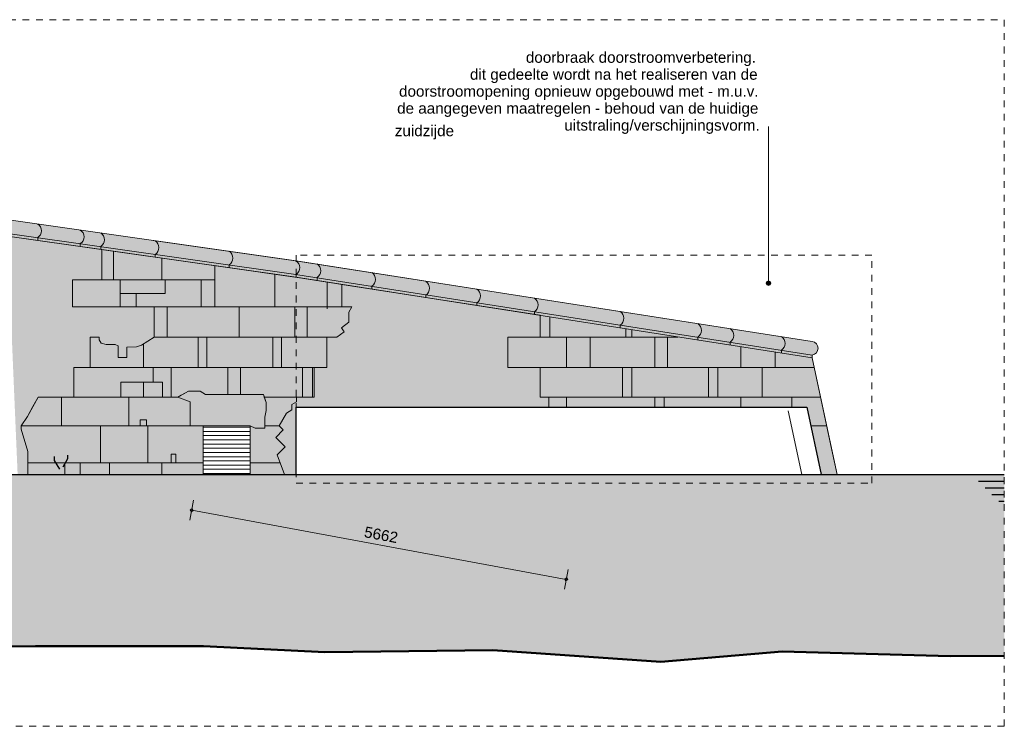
# Model space of a CAD drawing. Extents: x -294884 to 286267, y 0 to 1429765.
# Tile 162 of 178: x 13857 to 28500, y 1215306 to 1225806. Entities that reach past the tile are written whole.
import ezdxf

# ---------------------------------------------------------------- set-up
doc = ezdxf.new("R2010")
doc.units = 0
doc.header["$MEASUREMENT"] = 0
doc.linetypes.add('DASHED', pattern=[200, 100, -100])
for name, color, linetype in [('A-0019-AFDEKVLAK', 1, 'Continuous'), ('A-0020-KADER', 8, 'Continuous'), ('A-0030-STRAMIEN', 1, 'Continuous'), ('A-0038-STR-MAATLIJN', 1, 'Continuous'), ('A-0070-SYMBOOL', 1, 'Continuous'), ('A-1100-TXT+MT-SO', 7, 'Continuous'), ('A-1130-TXT+MT-BE', 1, 'Continuous')]:
    doc.layers.add(name, color=color, linetype=linetype)
doc.dimstyles.new('@D00GM', dxfattribs={"dimtxt": 135, "dimasz": 1, "dimexe": 0.18, "dimexo": 0.0625, "dimgap": 13.5, "dimtad": 1, "dimdec": 0, "dimzin": 0, "dimdsep": 46, "dimtxsty": 'Standard', "dimblk": '^SD00____100_10', "dimcen": 0.09, "dimse1": 1, "dimse2": 1, "dimclrd": 1, "dimadec": 0, "dimazin": 0, "dimtfac": 1, "dimtdec": 4, "dimtmove": 0, "dimatfit": 3, "dimfxl": 0, "dimtolj": 1, "dimtzin": 0, "dimlwd": 13, "dimarcsym": 0})

# ---------------------------------------------------------------- blocks, each defined once
blk = doc.blocks.new('*D')
at = {"color": 1, "linetype": 'Continuous', "lineweight": 13}
for points in [[(62927, 114665), (63143, 119960)], [(63293, 119954), (62993, 119966)], [(79682, 118845), (79383, 118875)], [(79499, 118522), (79533, 118860)], [(78427, 113303), (78957, 118577)], [(79106, 118562), (78808, 118592)], [(79148, 115040), (79499, 118522)], [(79648, 118507), (79349, 118537)], [(79648, 118507), (79349, 118537)], [(78968, 113249), (79148, 115040)], [(79298, 115025), (78999, 115055)], [(79298, 115025), (78999, 115055)], [(63077, 114659), (62777, 114671)], [(78576, 113288), (78278, 113318)], [(79118, 113234), (78819, 113264)], [(79118, 113234), (78819, 113264)], [(78934, 112910), (78968, 113249)], [(79084, 112895), (78785, 112925)], [(-122398, 58428), (-122398, 58128)], [(-117098, 58425), (-117098, 58125)], [(-117098, 58275), (-122398, 58278)], [(26619, -2220), (26619, -1920)], [(26619, -2220), (26619, -1920)], [(31919, -2220), (31919, -1920)], [(31919, -2220), (31919, -1920)], [(26619, -2070), (31919, -2070)], [(26619, -2070), (31919, -2070)], [(117098, -58425), (117098, -58125)], [(122398, -58428), (122398, -58128)], [(117098, -58275), (122398, -58278)]]:
    blk.add_lwpolyline(points, dxfattribs=at)
at = {"color": 7, "linetype": 'Continuous', "lineweight": 18}
for points in [[(63166, 119959), (63144, 119983), (63120, 119961), (63142, 119937)], [(79555, 118858), (79535, 118883), (79510, 118863), (79530, 118838)], [(78980, 118574), (78960, 118599), (78934, 118579), (78955, 118554)], [(79521, 118520), (79501, 118545), (79476, 118524), (79496, 118499)], [(79521, 118520), (79501, 118545), (79476, 118524), (79496, 118499)], [(79171, 115037), (79151, 115063), (79126, 115042), (79146, 115017)], [(79171, 115037), (79151, 115063), (79126, 115042), (79146, 115017)], [(62950, 114664), (62928, 114688), (62904, 114666), (62926, 114642)], [(78450, 113301), (78429, 113326), (78404, 113305), (78425, 113280)], [(78991, 113246), (78971, 113272), (78945, 113251), (78966, 113226)], [(78991, 113246), (78971, 113272), (78945, 113251), (78966, 113226)], [(78957, 112908), (78937, 112933), (78911, 112913), (78932, 112888)], [(-122398, 58301), (-122421, 58278), (-122398, 58255), (-122375, 58278)], [(-117098, 58298), (-117121, 58275), (-117098, 58252), (-117075, 58275)], [(26619, -2093), (26642, -2070), (26619, -2047), (26596, -2070)], [(26619, -2093), (26642, -2070), (26619, -2047), (26596, -2070)], [(31919, -2093), (31942, -2070), (31919, -2047), (31896, -2070)], [(31919, -2093), (31942, -2070), (31919, -2047), (31896, -2070)], [(117098, -58298), (117121, -58275), (117098, -58252), (117075, -58275)], [(122398, -58301), (122421, -58278), (122398, -58255), (122375, -58278)]]:
    blk.add_lwpolyline(points, close=True, dxfattribs=at)
at = {"layer": 'A-0030-STRAMIEN', "color": 1, "linetype": 'Continuous', "lineweight": 13}
for points in [[(139855, 104285), (140818, 109496)], [(140965, 109469), (140670, 109524)], [(140003, 104257), (139708, 104312)], [(150193, -2166), (150193, -1866)], [(155493, -2166), (155493, -1866)], [(150193, -2016), (155493, -2016)], [(162027, -30782), (162027, -31082)], [(167327, -30782), (167327, -31082)], [(167327, -30932), (162027, -30932)]]:
    blk.add_lwpolyline(points, dxfattribs=at)
at = {"layer": 'A-0030-STRAMIEN', "color": 7, "linetype": 'Continuous', "lineweight": 18}
for points in [[(140840, 109492), (140822, 109519), (140795, 109501), (140814, 109474)], [(139878, 104280), (139859, 104307), (139833, 104289), (139851, 104262)], [(150193, -2039), (150216, -2016), (150193, -1993), (150170, -2016)], [(155493, -2039), (155516, -2016), (155493, -1993), (155470, -2016)], [(162027, -30909), (162004, -30932), (162027, -30955), (162050, -30932)], [(167327, -30909), (167304, -30932), (167327, -30955), (167350, -30932)]]:
    blk.add_lwpolyline(points, close=True, dxfattribs=at)
at = {"layer": 'A-0038-STR-MAATLIJN', "color": 1, "linetype": 'Continuous', "lineweight": 13}
for points in [[(54211, 116191), (54774, 129790)], [(54924, 129784), (54624, 129797)], [(95379, 122683), (95080, 122709)], [(93531, 103792), (95230, 122696)], [(54361, 116185), (54061, 116197)], [(132939, 106441), (134733, 116156)], [(134881, 116129), (134586, 116184)], [(140523, 109551), (141512, 114908)], [(141660, 114881), (141365, 114935)], [(139716, 105182), (140523, 109551)], [(140670, 109524), (140375, 109578)], [(140670, 109524), (140375, 109578)], [(133086, 106414), (132791, 106468)], [(139560, 104339), (139716, 105182)], [(139863, 105155), (139568, 105209)], [(139863, 105155), (139568, 105209)], [(139708, 104312), (139413, 104366)], [(93680, 103778), (93382, 103805)], [(58982, 102621), (58994, 102921)], [(58988, 102771), (64711, 102534)], [(64705, 102384), (64717, 102684)], [(136364, 96015), (136419, 96310)], [(136392, 96163), (141960, 95134)], [(141932, 94987), (141987, 95282)], [(98404, 84548), (98430, 84847)], [(98417, 84697), (105364, 84073)], [(105351, 83924), (105378, 84222)], [(27759, -1151), (27759, -1451)], [(41370, -1148), (41370, -1448)], [(80074, -1152), (80074, -1452)], [(99055, -1148), (99055, -1448)], [(151050, -1420), (151050, -1120)], [(160941, -1420), (160941, -1120)], [(41370, -1298), (27759, -1301)], [(99055, -1298), (80074, -1302)], [(151050, -1270), (160941, -1270)], [(150193, -1866), (150193, -1566)], [(151050, -1866), (151050, -1566)], [(151050, -1866), (151050, -1566)], [(155493, -1866), (155493, -1566)], [(155493, -1866), (155493, -1566)], [(160941, -1866), (160941, -1566)], [(150193, -1716), (151050, -1716)], [(151050, -1716), (155493, -1716)], [(155493, -1716), (160941, -1716)], [(163921, -1933), (163921, -1633)], [(167496, -1933), (167496, -1633)], [(85620, -2081), (85620, -1781)], [(85620, -2081), (85620, -1781)], [(163921, -1783), (167496, -1783)], [(87964, -2761), (87964, -2461)], [(89764, -2761), (89764, -2461)], [(89764, -2761), (89764, -2461)], [(93264, -2761), (93264, -2461)], [(87964, -2611), (89764, -2611)], [(89764, -2611), (93264, -2611)], [(16419, -29459), (16419, -29759)], [(30030, -29462), (30030, -29762)], [(85801, -29491), (85801, -29791)], [(104781, -29495), (104781, -29795)], [(16419, -29609), (30030, -29612)], [(85801, -29641), (104781, -29645)], [(156589, -30203), (156589, -29903)], [(166470, -30203), (166470, -29903)], [(166470, -30053), (156589, -30053)], [(91591, -30907), (91591, -30607)], [(95091, -30907), (95091, -30607)], [(95091, -30907), (95091, -30607)], [(96891, -30907), (96891, -30607)], [(95091, -30757), (91591, -30757)], [(96891, -30757), (95091, -30757)]]:
    blk.add_lwpolyline(points, dxfattribs=at)
at = {"layer": 'A-0038-STR-MAATLIJN', "color": 7, "linetype": 'Continuous', "lineweight": 18}
for points in [[(54797, 129790), (54775, 129813), (54751, 129791), (54773, 129768)], [(95253, 122694), (95232, 122719), (95207, 122698), (95228, 122673)], [(54234, 116190), (54212, 116214), (54188, 116192), (54210, 116168)], [(134756, 116152), (134737, 116179), (134711, 116161), (134729, 116134)], [(141535, 114904), (141516, 114930), (141490, 114912), (141508, 114885)], [(140545, 109547), (140527, 109574), (140500, 109555), (140519, 109528)], [(140545, 109547), (140527, 109574), (140500, 109555), (140519, 109528)], [(132961, 106437), (132943, 106463), (132916, 106445), (132934, 106418)], [(139738, 105178), (139720, 105205), (139693, 105186), (139712, 105159)], [(139738, 105178), (139720, 105205), (139693, 105186), (139712, 105159)], [(139583, 104335), (139564, 104362), (139538, 104343), (139556, 104317)], [(93554, 103790), (93533, 103815), (93508, 103794), (93529, 103769)], [(58987, 102748), (59011, 102770), (58989, 102794), (58965, 102772)], [(64710, 102511), (64734, 102533), (64712, 102557), (64688, 102535)], [(136387, 96140), (136414, 96158), (136396, 96185), (136369, 96167)], [(141956, 95112), (141982, 95130), (141964, 95157), (141937, 95138)], [(98415, 84674), (98440, 84695), (98419, 84720), (98394, 84699)], [(105362, 84050), (105387, 84071), (105366, 84096), (105342, 84075)], [(27759, -1278), (27736, -1301), (27759, -1324), (27782, -1301)], [(41370, -1275), (41347, -1298), (41370, -1321), (41393, -1298)], [(80074, -1279), (80051, -1302), (80074, -1325), (80097, -1302)], [(99055, -1275), (99032, -1298), (99055, -1321), (99078, -1298)], [(151050, -1293), (151073, -1270), (151050, -1247), (151027, -1270)], [(160941, -1293), (160964, -1270), (160941, -1247), (160918, -1270)], [(150193, -1739), (150216, -1716), (150193, -1693), (150170, -1716)], [(151050, -1739), (151073, -1716), (151050, -1693), (151027, -1716)], [(151050, -1739), (151073, -1716), (151050, -1693), (151027, -1716)], [(155493, -1739), (155516, -1716), (155493, -1693), (155470, -1716)], [(155493, -1739), (155516, -1716), (155493, -1693), (155470, -1716)], [(160941, -1739), (160964, -1716), (160941, -1693), (160918, -1716)], [(163921, -1806), (163944, -1783), (163921, -1760), (163898, -1783)], [(167496, -1806), (167519, -1783), (167496, -1760), (167473, -1783)], [(85620, -1954), (85643, -1931), (85620, -1908), (85597, -1931)], [(85620, -1954), (85643, -1931), (85620, -1908), (85597, -1931)], [(87964, -2634), (87987, -2611), (87964, -2588), (87941, -2611)], [(89764, -2634), (89787, -2611), (89764, -2588), (89741, -2611)], [(89764, -2634), (89787, -2611), (89764, -2588), (89741, -2611)], [(93264, -2634), (93287, -2611), (93264, -2588), (93241, -2611)], [(16419, -29586), (16442, -29609), (16419, -29632), (16396, -29609)], [(30030, -29589), (30053, -29612), (30030, -29635), (30007, -29612)], [(85801, -29618), (85824, -29641), (85801, -29664), (85778, -29641)], [(104781, -29622), (104804, -29645), (104781, -29668), (104758, -29645)], [(156589, -30076), (156566, -30053), (156589, -30030), (156612, -30053)], [(166470, -30076), (166447, -30053), (166470, -30030), (166492, -30053)], [(91591, -30780), (91568, -30757), (91591, -30734), (91614, -30757)], [(95091, -30780), (95068, -30757), (95091, -30734), (95114, -30757)], [(95091, -30780), (95068, -30757), (95091, -30734), (95114, -30757)], [(96891, -30780), (96868, -30757), (96891, -30734), (96914, -30757)]]:
    blk.add_lwpolyline(points, close=True, dxfattribs=at)
at = {"layer": 'A-0038-STR-MAATLIJN', "color": 1, "linetype": 'Continuous'}
blk.add_point((85620, -1931), dxfattribs=at)
at = {"layer": 'A-1130-TXT+MT-BE', "color": 1, "linetype": 'Continuous', "lineweight": 13}
for points in [[(62774, 119975), (63160, 129448)], [(63310, 129442), (63010, 129455)], [(62604, 115818), (62774, 119975)], [(62923, 119969), (62624, 119981)], [(62923, 119969), (62624, 119981)], [(62754, 115812), (62454, 115824)], [(62754, 115812), (62454, 115824)], [(62558, 114679), (62604, 115818)], [(62708, 114673), (62408, 114685)], [(-131879, 58064), (-131879, 57764)], [(-122398, 58058), (-122398, 57758)], [(-122398, 58058), (-122398, 57758)], [(-118237, 58056), (-118237, 57756)], [(-118237, 58056), (-118237, 57756)], [(-117097, 58055), (-117097, 57755)], [(-122398, 57908), (-131879, 57914)], [(-118237, 57906), (-122398, 57908)], [(-117097, 57905), (-118237, 57906)], [(26618, -1850), (26618, -1550)], [(27759, -1850), (27759, -1550)], [(27759, -1850), (27759, -1550)], [(31919, -1850), (31919, -1550)], [(31919, -1850), (31919, -1550)], [(41400, -1850), (41400, -1550)], [(26618, -1700), (27759, -1700)], [(27759, -1700), (31919, -1700)], [(31919, -1700), (41400, -1700)], [(25452, -30820), (25452, -30520)], [(30752, -30820), (30752, -30520)], [(25452, -30670), (30752, -30670)], [(71110, -33871), (70810, -33871)], [(70960, -34871), (70960, -33871)], [(115190, -33871), (114890, -33871)], [(115040, -34871), (115040, -33871)], [(71110, -34871), (70810, -34871)], [(115190, -34871), (114890, -34871)], [(117097, -58055), (117097, -57755)], [(118237, -58056), (118237, -57756)], [(118237, -58056), (118237, -57756)], [(122398, -58058), (122398, -57758)], [(122398, -58058), (122398, -57758)], [(131879, -58064), (131879, -57764)], [(117097, -57905), (118237, -57906)], [(118237, -57906), (122398, -57908)], [(122398, -57908), (131879, -57914)]]:
    blk.add_lwpolyline(points, dxfattribs=at)
at = {"layer": 'A-1130-TXT+MT-BE', "color": 7, "linetype": 'Continuous', "lineweight": 18}
for points in [[(63183, 129448), (63161, 129471), (63137, 129449), (63159, 129426)], [(62797, 119974), (62774, 119998), (62751, 119976), (62773, 119952)], [(62797, 119974), (62774, 119998), (62751, 119976), (62773, 119952)], [(62627, 115817), (62605, 115841), (62581, 115819), (62603, 115795)], [(62627, 115817), (62605, 115841), (62581, 115819), (62603, 115795)], [(62581, 114678), (62559, 114702), (62535, 114680), (62557, 114656)], [(-131879, 57937), (-131902, 57914), (-131879, 57891), (-131856, 57914)], [(-122398, 57931), (-122421, 57908), (-122398, 57885), (-122375, 57908)], [(-122398, 57931), (-122421, 57908), (-122398, 57885), (-122375, 57908)], [(-118237, 57929), (-118260, 57906), (-118237, 57883), (-118214, 57906)], [(-118237, 57929), (-118260, 57906), (-118237, 57883), (-118214, 57906)], [(-117097, 57928), (-117120, 57905), (-117097, 57882), (-117074, 57905)], [(26618, -1723), (26641, -1700), (26618, -1677), (26595, -1700)], [(27759, -1723), (27782, -1700), (27759, -1677), (27736, -1700)], [(27759, -1723), (27782, -1700), (27759, -1677), (27736, -1700)], [(31919, -1723), (31942, -1700), (31919, -1677), (31896, -1700)], [(31919, -1723), (31942, -1700), (31919, -1677), (31896, -1700)], [(41400, -1723), (41423, -1700), (41400, -1677), (41377, -1700)], [(25452, -30693), (25475, -30670), (25452, -30647), (25429, -30670)], [(30752, -30693), (30775, -30670), (30752, -30647), (30729, -30670)], [(70982, -33871), (70960, -33848), (70937, -33871), (70960, -33894)], [(115063, -33871), (115040, -33848), (115017, -33871), (115040, -33894)], [(70982, -34871), (70960, -34848), (70937, -34871), (70960, -34894)], [(115063, -34871), (115040, -34848), (115017, -34871), (115040, -34894)], [(117097, -57928), (117120, -57905), (117097, -57882), (117074, -57905)], [(118237, -57929), (118260, -57906), (118237, -57883), (118214, -57906)], [(118237, -57929), (118260, -57906), (118237, -57883), (118214, -57906)], [(122398, -57931), (122421, -57908), (122398, -57885), (122375, -57908)], [(122398, -57931), (122421, -57908), (122398, -57885), (122375, -57908)], [(131879, -57937), (131902, -57914), (131879, -57891), (131856, -57914)]]:
    blk.add_lwpolyline(points, close=True, dxfattribs=at)
at = {"color": 7, "linetype": 'Continuous', "char_height": 135, "attachment_point": 7, "line_spacing_factor": 0.933333}
for s, insert, rotation in [('{\\fArial|b0|i0|c12|p0;340}', (79443, 118543), 84.2582), ('{\\fArial|b0|i0|c12|p0;5300}', (62969, 117109), 87.6654), ('{\\fArial|b0|i0|c12|p0;3500}', (79246, 116581), 84.2577), ('{\\fArial|b0|i0|c12|p0;5300}', (78614, 115740), 84.2577), ('{\\fArial|b0|i0|c12|p0;1800}', (78980, 113945), 84.2577), ('{\\fArial|b0|i0|c12|p0;340}', (78879, 112931), 84.2582), ('{\\fArial|b0|i0|c12|p0;5300}', (-119954, 58369), 359.9654), ('{\\fArial|b0|i0|c12|p0;5300}', (119541, -58219), 359.9654)]:
    blk.add_mtext(s, dxfattribs=dict(at, insert=insert, rotation=rotation))
at = {"color": 7, "linetype": 'Continuous', "insert": (29063, -2013), "char_height": 135, "attachment_point": 7, "line_spacing_factor": 0.933333}
blk.add_mtext('{\\fArial|b0|i0|c12|p0;5300}', dxfattribs=at)
blk.add_mtext('{\\fArial|b0|i0|c12|p0;5300}', dxfattribs=at)
at = {"layer": 'A-0030-STRAMIEN', "color": 7, "linetype": 'Continuous', "insert": (140224, 106660), "char_height": 162, "attachment_point": 7, "rotation": 79.5354, "line_spacing_factor": 0.933333}
blk.add_mtext('{\\fArial|b0|i0|c12|p0;5300}', dxfattribs=at)
at = {"layer": 'A-0030-STRAMIEN', "color": 7, "linetype": 'Continuous', "char_height": 162, "attachment_point": 7, "line_spacing_factor": 0.933333}
for insert in [(152596, -1947), (164429, -30821)]:
    blk.add_mtext('{\\fArial|b0|i0|c12|p0;5300}', dxfattribs=dict(at, insert=insert))
at = {"layer": 'A-0038-STR-MAATLIJN', "color": 7, "linetype": 'Continuous', "char_height": 162, "attachment_point": 7, "line_spacing_factor": 0.933333}
for s, insert, rotation in [('{\\fArial|b0|i0|c12|p0;13611}', (54411, 122684), 87.6307), ('{\\fArial|b0|i0|c12|p0;18980}', (94284, 112942), 84.865), ('{\\fArial|b0|i0|c12|p0;5448}', (140905, 111999), 79.5354), ('{\\fArial|b0|i0|c12|p0;9880}', (133723, 111068), 79.535), ('{\\fArial|b0|i0|c12|p0;4443}', (140007, 107136), 79.5354), ('{\\fArial|b0|i0|c12|p0;857}', (139536, 104591), 79.5354), ('{\\fArial|b0|i0|c12|p0;5728}', (61605, 102732), 357.6307), ('{\\fArial|b0|i0|c12|p0;5662}', (138945, 95761), 349.535), ('{\\fArial|b0|i0|c12|p0;6975}', (101650, 84476), 354.865), ('{\\fArial|b0|i0|c12|p0;13611}', (34255, -1189), 0.011), ('{\\fArial|b0|i0|c12|p0;18980}', (89255, -1189), 0.011), ('{\\fArial|b0|i0|c12|p0;9890}', (155748, -1201), 0), ('{\\fArial|b0|i0|c12|p0;13611}', (22915, -29499), 359.989), ('{\\fArial|b0|i0|c12|p0;18980}', (94982, -29532), 359.989), ('{\\fArial|b0|i0|c12|p0;9880}', (161282, -29984), 360)]:
    blk.add_mtext(s, dxfattribs=dict(at, insert=insert, rotation=rotation))
for s, insert in [('{\\fArial|b0|i0|c12|p0;857}', (150436, -1647)), ('{\\fArial|b0|i0|c12|p0;4443}', (153024, -1647)), ('{\\fArial|b0|i0|c12|p0;5448}', (157970, -1647)), ('{\\fArial|b0|i0|c12|p0;3575}', (165461, -1714)), ('{\\fArial|b0|i0|c12|p0;1800}', (88617, -2542)), ('{\\fArial|b0|i0|c12|p0;3500}', (91267, -2542)), ('{\\fArial|b0|i0|c12|p0;3500}', (93094, -30688)), ('{\\fArial|b0|i0|c12|p0;1800}', (95744, -30688))]:
    blk.add_mtext(s, dxfattribs=dict(at, insert=insert))
at = {"layer": 'A-1130-TXT+MT-BE', "color": 7, "linetype": 'Continuous', "char_height": 135, "attachment_point": 7, "line_spacing_factor": 0.933333}
for s, insert, rotation in [('{\\fArial|b0|i0|c12|p0;9481}', (62901, 124508), 87.6653), ('{\\fArial|b0|i0|c12|p0;4160}', (62623, 117693), 87.6653), ('{\\fArial|b0|i0|c12|p0;1140}', (62515, 115045), 87.6653), ('{\\fArial|b0|i0|c12|p0;9481}', (-127344, 58004), 359.9653), ('{\\fArial|b0|i0|c12|p0;4160}', (-120524, 58000), 359.9653), ('{\\fArial|b0|i0|c12|p0;1140}', (-117873, 57998), 359.9653), ('{\\fArial|b0|i0|c12|p0;1140}', (26982, -1643), 360), ('{\\fArial|b0|i0|c12|p0;4160}', (29633, -1643), 360), ('{\\fArial|b0|i0|c12|p0;9481}', (36454, -1643), 360), ('{\\fArial|b0|i0|c12|p0;1000}', (70902, -34578), 90), ('{\\fArial|b0|i0|c12|p0;1000}', (114982, -34578), 90), ('{\\fArial|b0|i0|c12|p0;1140}', (117461, -57848), 359.9654), ('{\\fArial|b0|i0|c12|p0;4160}', (120111, -57849), 359.9654), ('{\\fArial|b0|i0|c12|p0;9481}', (126932, -57853), 359.9654)]:
    blk.add_mtext(s, dxfattribs=dict(at, insert=insert, rotation=rotation))
at = {"layer": 'A-1130-TXT+MT-BE', "color": 7, "linetype": 'Continuous', "insert": (27896, -30612), "char_height": 135, "attachment_point": 7, "line_spacing_factor": 0.933333}
blk.add_mtext('{\\fArial|b0|i0|c12|p0;5300}', dxfattribs=at)
blk = doc.blocks.new('^SD00____100_10')
at = {"layer": 'A-1130-TXT+MT-BE', "color": 1, "linetype": 'Continuous', "lineweight": 13}
blk.add_lwpolyline([(0, -150), (0, 150)], dxfattribs=at)
at = {"layer": 'A-1130-TXT+MT-BE', "color": 7, "linetype": 'Continuous', "lineweight": 18}
blk.add_lwpolyline([(0, -23), (23, 0), (0, 23), (-23, 0)], close=True, dxfattribs=at)
blk = doc.blocks.new('M-NIEUW_269')
at = {"linetype": 'Continuous', "lineweight": 5}
for color, points in [(8, [(108659, -31326), (108065, -31311), (108065, -31071), (108679, -31086), (112950, -31694, -0.543244), (112950, -31896), (112950, -31937)]), (254, [(108659, -31326), (110063, -31526), (110063, -31978), (109623, -31978), (109623, -32378), (110837, -32378), (110837, -32829), (110653, -32949), (110578, -32972), (110433, -32979), (110433, -33129), (110303, -33129), (110303, -32959), (110258, -32939), (110123, -32939), (110053, -32919), (110023, -32869), (110023, -32829), (109887, -32829), (109887, -33278), (109643, -33278), (109643, -33718), (109113, -33718), (109033, -33859), (108957, -34009), (108862, -34148), (108862, -34196), (108959, -34526), (108959, -34871), (108809, -34871), (108757, -33651)]), (8, [(108959, -34526), (108862, -34196), (108862, -34148), (108957, -34009), (109113, -33718), (109643, -33718), (109643, -33278), (109887, -33278), (109887, -32889), (109887, -32829), (110023, -32829), (110023, -32869), (110053, -32919), (110123, -32939), (110258, -32939), (110303, -32959), (110303, -33129), (110433, -33129), (110433, -32979), (110578, -32972), (110653, -32949), (110837, -32829), (110837, -32378), (109623, -32378), (109623, -31978), (110063, -31978), (110063, -31526), (113211, -31978), (113632, -32044), (113632, -32378), (113777, -32378), (113733, -32458), (113733, -32608), (113623, -32688), (113667, -32748), (113557, -32828), (113407, -32828), (113407, -32955), (113407, -32998), (113407, -33278), (113217, -33278), (113217, -33333), (113217, -33379), (113217, -33718), (112957, -33718), (112957, -33788), (112887, -33828), (112887, -33908), (112807, -33958), (112697, -34148), (112757, -34208), (112647, -34318), (112787, -34458), (112667, -34578), (112777, -34871), (112267, -34871), (112267, -34148), (111567, -34148), (111567, -34871), (108959, -34871)]), (8, [(112950, -31694), (116494, -32248, -0.54328), (116494, -32450), (116494, -32491), (112950, -31937), (112950, -31896, 0.54328)]), (254, [(112777, -34871), (112667, -34578), (112787, -34458), (112647, -34318), (112757, -34208), (112697, -34148), (112807, -33958), (112887, -33908), (112887, -33828), (112957, -33788), (112957, -33718), (113217, -33718), (113217, -33278), (113407, -33278), (113407, -32828), (113557, -32828), (113667, -32748), (113623, -32688), (113733, -32608), (113733, -32458), (113777, -32378), (113632, -32378), (113632, -32044), (116577, -32503), (116577, -32828), (116097, -32828), (116097, -33278), (116577, -33278), (116577, -33718), (116709, -33718), (116709, -34128), (116693, -34371), (112950, -34371), (112950, -34871)]), (8, [(116867, -34698), (116757, -34558), (116757, -34338), (116647, -34168), (116709, -34128), (116709, -33718), (116577, -33718), (116577, -33278), (116097, -33278), (116097, -32828), (116577, -32828), (116577, -32503), (116494, -32491), (116494, -32450, 0.543244), (116494, -32248), (120626, -32892, -0.85198), (120626, -33094), (120626, -33135), (120919, -34508), (120997, -34871), (120757, -34871), (120107, -34271), (119797, -34271), (119667, -34208), (119507, -34271), (119247, -34271), (119114, -34428), (118977, -34518), (119075, -34668), (119007, -34798), (119147, -34871), (116827, -34871)]), (254, [(111373, -34148), (111373, -33789), (111193, -33718), (111348, -33629), (111523, -33629), (111603, -33679), (112463, -33679), (112476, -33718), (112503, -33799), (112503, -33919), (112483, -34019), (112483, -34179), (112343, -34179), (112267, -34148)]), (111, [(66482, -34871), (123482, -34871), (123482, -37565), (122677, -37571), (120177, -37501), (118376, -37651), (115876, -37481), (113376, -37511), (111575, -37421), (109075, -37421), (104774, -37471), (102275, -37421), (99775, -37471), (97974, -37461), (95474, -37461), (92974, -37451), (91173, -37401), (88673, -37301), (86173, -37191), (83674, -37291), (81728, -37291), (79373, -37331), (76873, -37341), (72572, -37241), (70072, -37171), (67572, -37261), (66482, -37255)])]:
    blk.add_hatch(color=color, dxfattribs=at).paths.add_polyline_path(points, flags=0)
h = blk.add_hatch(dxfattribs=at)
h.set_pattern_fill('@AVMWH2', color=251, style=0, pattern_type=0)
h.set_pattern_definition([(0, (0, 0), (0, 62.5), [])])
h.paths.add_polyline_path([(111567, -34871), (111567, -34148), (112267, -34148), (112267, -34871)], flags=0)
at = {"color": 7, "linetype": 'DASHED', "lineweight": 0}
blk.add_lwpolyline([(66482, -38611), (66482, -28111), (123482, -28111), (123482, -38611)], close=True, dxfattribs=at)
at = {"color": 8, "linetype": 'Continuous', "lineweight": 13}
for points in [[(112950, -31937), (112950, -31896, 0.543244), (112950, -31694), (108679, -31086), (108065, -31071), (108065, -31311), (108659, -31326)], [(112950, -31694), (116494, -32248, -0.54328), (116494, -32450), (116494, -32491), (112950, -31937), (112950, -31896, 0.54328), (112950, -31694)], [(116827, -34871), (119147, -34871), (119007, -34798), (119075, -34668), (118977, -34518), (119114, -34428), (119247, -34271), (119507, -34271), (119667, -34208), (119797, -34271), (120107, -34271), (120757, -34871), (120997, -34871), (120919, -34508), (120626, -33135), (120626, -33094, 0.85198), (120626, -32892), (116494, -32248, -0.543244), (116494, -32450), (116494, -32491), (116577, -32503), (116577, -32828), (116097, -32828), (116097, -33278), (116577, -33278), (116577, -33718), (116709, -33718), (116709, -34128), (116647, -34168), (116757, -34338), (116757, -34558), (116867, -34698)]]:
    blk.add_lwpolyline(points, format="xyb", close=True, dxfattribs=at)
at = {"color": 1, "linetype": 'Continuous', "lineweight": 13}
for points in [[(109107, -31147, -0.543244), (109107, -31349), (109107, -31389)], [(109741, -31237, -0.543244), (109741, -31439), (109741, -31480)], [(110044, -31280, -0.543244), (110044, -31482), (110044, -31523)], [(110854, -31396, -0.543244), (110854, -31598), (110854, -31638)], [(111955, -31552, -0.543244), (111955, -31754), (111955, -31795)], [(112950, -31694, -0.543244), (112950, -31896), (112950, -31937)], [(113261, -31741, -0.543244), (113261, -31943), (113261, -31984)], [(114076, -31870, -0.543244), (114076, -32072), (114076, -32112)], [(114880, -32001, -0.543244), (114880, -32203), (114880, -32244)], [(115637, -32114, -0.543244), (115637, -32316), (115637, -32357)], [(116494, -32248, -0.543244), (116494, -32450), (116494, -32491)], [(117770, -32447, -0.543244), (117770, -32649), (117770, -32689)], [(118923, -32627, -0.543244), (118923, -32829), (118923, -32869)], [(119404, -32702, -0.543244), (119404, -32904), (119404, -32945)], [(120167, -32821, -0.543244), (120167, -33023), (120167, -33064)], [(120626, -32892, -0.85198), (120626, -33094), (120626, -33135)]]:
    blk.add_lwpolyline(points, format="xyb", dxfattribs=at)
at = {"color": 254, "linetype": 'Continuous', "lineweight": 13}
blk.add_lwpolyline([(108659, -31326), (110063, -31526), (110063, -31978), (109623, -31978), (109623, -32378), (110837, -32378), (110837, -32829), (110653, -32949), (110578, -32972), (110433, -32979), (110433, -33129), (110303, -33129), (110303, -32959), (110258, -32939), (110123, -32939), (110053, -32919), (110023, -32869), (110023, -32829), (109887, -32829), (109887, -33278), (109643, -33278), (109643, -33718), (109113, -33718), (109033, -33859), (108957, -34009), (108862, -34148), (108862, -34196), (108959, -34526), (108959, -34871), (108809, -34871)], dxfattribs=at)
at = {"color": 8, "linetype": 'Continuous', "lineweight": 13}
blk.add_lwpolyline([(108959, -34871), (111567, -34871), (111567, -34148), (112267, -34148), (112267, -34871), (112777, -34871), (112667, -34578), (112787, -34458), (112647, -34318), (112757, -34208), (112697, -34148), (112807, -33958), (112887, -33908), (112887, -33828), (112957, -33788), (112957, -33718), (113217, -33718), (113217, -33379), (113217, -33333), (113217, -33278), (113217, -33278), (113407, -33278), (113407, -32998), (113407, -32955), (113407, -32828), (113557, -32828), (113667, -32748), (113623, -32688), (113733, -32608), (113733, -32458), (113777, -32378), (113632, -32378), (113632, -32044), (113211, -31978), (110063, -31526), (110063, -31978), (109623, -31978), (109623, -32378), (110837, -32378), (110837, -32829), (110653, -32949), (110578, -32972), (110433, -32979), (110433, -33129), (110303, -33129), (110303, -32959), (110258, -32939), (110123, -32939), (110053, -32919), (110023, -32869), (110023, -32829), (109887, -32829), (109887, -32889), (109887, -33278), (109643, -33278), (109643, -33718), (109113, -33718), (108957, -34009), (108862, -34148), (108862, -34196), (108959, -34526)], close=True, dxfattribs=at)
at = {"color": 1, "linetype": 'Continuous', "lineweight": 13}
for points in [[(108862, -34148), (108957, -34009), (109033, -33859), (109113, -33718), (109303, -33718), (109643, -33718), (109643, -33278), (109887, -33278), (109887, -32829), (110023, -32829), (110023, -32869), (110053, -32919), (110123, -32939), (110213, -32939), (110258, -32939), (110303, -32959), (110303, -33129), (110328, -33129), (110433, -33129), (110433, -33092), (110433, -32979), (110578, -32972), (110653, -32949), (110837, -32829), (110837, -32378), (109623, -32378), (109623, -31978), (110063, -31978), (110063, -31526)], [(112777, -34871), (112667, -34578), (112787, -34458), (112647, -34318), (112757, -34208), (112697, -34148), (112807, -33958), (112887, -33908), (112887, -33828), (112957, -33788), (112957, -33718), (113217, -33718), (113217, -33609), (113217, -33518), (113217, -33379), (113217, -33278), (113264, -33278), (113343, -33278), (113407, -33278), (113407, -32828), (113557, -32828), (113667, -32748), (113623, -32688), (113733, -32608), (113733, -32498), (113733, -32458), (113777, -32378), (113632, -32378), (113632, -32044)], [(116827, -34871), (116867, -34698), (116757, -34558), (116757, -34338), (116647, -34168), (116709, -34128), (116709, -33718), (116577, -33718), (116577, -33278), (116097, -33278), (116097, -32828), (116577, -32828), (116577, -32503)], [(108862, -34148), (108862, -34196), (108959, -34526), (108959, -34871)]]:
    blk.add_lwpolyline(points, dxfattribs=at)
at = {"color": 8, "linetype": 'Continuous', "lineweight": 5}
for points in [[(110233, -31978), (110233, -31549)], [(110953, -31978), (110953, -31659)], [(111743, -31767), (111743, -32378)], [(112633, -31895), (112633, -32378)], [(110063, -31978), (111743, -31978)], [(110333, -31978), (110333, -32378)], [(111003, -32178), (111003, -31978)], [(111536, -32378), (111536, -31978)], [(113411, -32009), (113411, -32409)], [(111003, -32178), (110333, -32178)], [(110573, -32178), (110573, -32378)], [(110837, -32378), (113632, -32378)], [(111033, -32378), (111033, -32827)], [(112103, -32378), (112103, -32829)], [(112933, -32828), (112933, -32378)], [(113113, -32378), (113113, -32828)], [(116723, -32828), (116723, -32526)], [(117853, -32702), (117853, -32828)], [(117943, -32716), (117943, -32828)], [(110683, -33278), (110683, -32930)], [(110837, -32829), (113407, -32828)], [(111493, -33278), (111493, -32829)], [(111623, -32829), (111623, -33278)], [(112603, -33278), (112603, -32829)], [(112733, -32829), (112733, -33278)], [(116577, -32828), (118629, -32828)], [(116973, -32828), (116973, -33278)], [(117323, -32828), (117323, -33278)], [(118283, -32828), (118283, -33278)], [(118473, -32828), (118473, -33278)], [(119564, -32969), (119564, -33278)], [(120073, -33049), (120073, -33278)], [(109887, -33278), (113407, -33278)], [(110823, -33498), (110823, -33278)], [(111093, -33718), (111093, -33278)], [(111933, -33679), (111933, -33278)], [(112123, -33278), (112123, -33679)], [(113043, -33718), (113043, -33278)], [(113193, -33278), (113193, -33718)], [(116577, -33278), (120656, -33278)], [(117803, -33278), (117803, -33718)], [(117943, -33278), (117943, -33718)], [(119083, -33278), (119083, -33718)], [(119223, -33278), (119223, -33718)], [(119883, -33278), (119883, -33718)], [(110343, -33718), (110343, -33498), (110963, -33498), (110963, -33718)], [(110683, -33498), (110683, -33718)], [(109463, -34148), (109463, -33718)], [(109643, -33718), (111193, -33718)], [(110463, -34148), (110463, -33718)], [(112476, -33718), (112957, -33718)], [(116709, -33718), (120750, -33718)], [(116973, -33718), (116973, -34148)], [(118283, -33718), (118283, -34148)], [(118423, -33718), (118423, -34148)], [(119564, -33718), (119564, -34148)], [(120323, -33718), (120323, -34148)], [(110633, -34148), (110632, -34059), (110723, -34059), (110723, -34148)], [(108862, -34148), (111373, -34148)], [(110043, -34698), (110043, -34148)], [(110743, -34698), (110743, -34148)], [(112483, -34148), (112697, -34148)], [(116678, -34148), (120842, -34148)], [(117803, -34148), (117803, -34698)], [(108959, -34698), (111567, -34698)], [(110173, -34698), (110173, -34871)], [(110953, -34698), (110953, -34871)], [(111093, -34698), (111093, -34569), (111163, -34569), (111163, -34698)], [(112267, -34698), (112712, -34698)], [(116325, -34698), (119059, -34698)]]:
    blk.add_lwpolyline(points, dxfattribs=at)
at = {"color": 254, "linetype": 'Continuous', "lineweight": 13}
for points in [[(112950, -34871), (112950, -34371), (116693, -34371), (116709, -34128), (116709, -33718), (116577, -33718), (116577, -33278), (116097, -33278), (116097, -32828), (116577, -32828), (116577, -32503), (113632, -32044), (113632, -32378), (113777, -32378), (113733, -32458), (113733, -32608), (113623, -32688), (113667, -32748), (113557, -32828), (113407, -32828), (113407, -33278), (113217, -33278), (113217, -33718), (112957, -33718), (112957, -33788), (112887, -33828), (112887, -33908), (112807, -33958), (112697, -34148), (112757, -34208), (112647, -34318), (112787, -34458), (112667, -34578), (112777, -34871)], [(111373, -34148), (111373, -33789), (111193, -33718), (111348, -33629), (111523, -33629), (111603, -33679), (112463, -33679), (112476, -33718), (112503, -33799), (112503, -33919), (112483, -34019), (112483, -34179), (112343, -34179), (112267, -34148)]]:
    blk.add_lwpolyline(points, close=True, dxfattribs=at)
at = {"color": 7, "linetype": 'Continuous', "lineweight": 18}
for points in [[(120626, -33135), (120997, -34871)], [(111567, -34871), (111567, -34148), (112267, -34148), (112267, -34871)], [(109510, -34871), (109510, -34698), (109740, -34698), (109740, -34871)], [(117803, -34871), (117803, -34698), (117633, -34698), (117633, -34871)]]:
    blk.add_lwpolyline(points, dxfattribs=at)
at = {"color": 1, "linetype": 'Continuous', "lineweight": 13}
blk.add_lwpolyline([(111567, -34148), (111373, -34148), (111373, -33789), (111193, -33718), (111243, -33689), (111348, -33629), (111523, -33629), (111603, -33679), (112463, -33679), (112503, -33799), (112503, -33919), (112483, -34019), (112483, -34179), (112343, -34179), (112267, -34148)], close=True, dxfattribs=at)
at = {"color": 5, "linetype": 'Continuous', "lineweight": 25}
for points in [[(113407, -34871), (113327, -34838), (113385, -34698), (113385, -34568), (113527, -34508), (113607, -34338), (113797, -34338), (113927, -34271), (114087, -34271), (114307, -34271), (114427, -34358), (114667, -34408), (114937, -34408), (115427, -34548), (115707, -34548), (115887, -34698), (116247, -34638), (116417, -34768), (116687, -34808), (116688, -34871)], [(109350, -34600), (109350, -34660), (109430, -34790)], [(109550, -34580), (109550, -34636), (109480, -34760)], [(123482, -34971), (123098, -34971)], [(123482, -35071), (123198, -35071)], [(123482, -35171), (123298, -35171)], [(123482, -35271), (123398, -35271)]]:
    blk.add_lwpolyline(points, dxfattribs=at)
at = {"color": 111, "linetype": 'Continuous', "lineweight": 13}
for points in [[(66482, -34871), (123482, -34871)], [(123482, -37565), (122677, -37571), (120177, -37501), (118376, -37651), (115876, -37481), (113376, -37511), (111575, -37421), (109075, -37421), (104774, -37471), (102275, -37421), (99775, -37471)]]:
    blk.add_lwpolyline(points, dxfattribs=at)
at = {"layer": 'A-0020-KADER', "color": 7, "linetype": 'Continuous', "lineweight": 18}
for points in [[(107294, -31053), (108679, -31086), (112939, -31693), (120626, -32892)], [(108065, -31071), (108065, -31311), (108659, -31326), (112904, -31930), (120626, -33135)], [(108065, -31271), (108662, -31286), (112910, -31890), (120626, -33094)]]:
    blk.add_lwpolyline(points, dxfattribs=at)
at = {"layer": 'A-0020-KADER', "color": 92, "linetype": 'Continuous', "lineweight": 50}
blk.add_lwpolyline([(123482, -37565), (122677, -37571), (120177, -37501), (118376, -37651), (115876, -37481), (113376, -37511), (111575, -37421), (109075, -37421), (104774, -37471), (102275, -37421), (99775, -37471)], dxfattribs=at)
at = {"layer": 'A-0070-SYMBOOL', "color": 1, "linetype": 'Continuous', "lineweight": 13}
blk.add_lwpolyline([(119975, -32025), (119975, -31010), (119975, -29700)], dxfattribs=at)
at = {"layer": 'A-0070-SYMBOOL', "color": 7, "linetype": 'Continuous', "lineweight": 18}
for points in [[(120010, -32025), (120000, -32049), (119975, -32060), (119951, -32049), (119940, -32025), (119951, -32000), (119975, -31990), (120000, -32000)], [(120000, -32025), (119993, -32042), (119975, -32050), (119958, -32042), (119950, -32025), (119958, -32007), (119975, -32000), (119993, -32007)], [(119990, -32025), (119986, -32035), (119975, -32040), (119965, -32035), (119960, -32025), (119965, -32014), (119975, -32010), (119986, -32014)], [(119980, -32025), (119979, -32028), (119975, -32030), (119972, -32028), (119970, -32025), (119972, -32021), (119975, -32020), (119979, -32021)]]:
    blk.add_lwpolyline(points, close=True, dxfattribs=at)
at = {"layer": 'A-1100-TXT+MT-SO', "color": 7, "linetype": 'Continuous', "char_height": 162, "attachment_point": 7, "line_spacing_factor": 0.933333}
for s, insert in [('{\\fArial|b0|i0|c12|p0;doorbraak doorstroomverbetering. }', (116367, -28800)), ('{\\fArial|b0|i0|c12|p0;dit gedeelte wordt na het realiseren van de }', (115536, -29052)), ('{\\fArial|b0|i0|c12|p0;doorstroomopening opnieuw opgebouwd met - m.u.v. }', (114481, -29304)), ('{\\fArial|b0|i0|c12|p0;de aangegeven maatregelen - behoud van de huidige }', (114452, -29556)), ('{\\fArial|b0|i0|c12|p0;zuidzijde}', (114418, -29891)), ('{\\fArial|b0|i0|c12|p0;uitstraling/verschijningsvorm.}', (116939, -29808))]:
    blk.add_mtext(s, dxfattribs=dict(at, insert=insert))
at = {"linetype": 'Continuous'}
blk.add_wipeout([(112950, -33871), (120543, -33871), (120757, -34871), (112950, -34871)], dxfattribs=at).dxf.layer = 'A-0019-AFDEKVLAK'
at = {"color": 1, "linetype": 'DASHED', "lineweight": 13}
blk.add_lwpolyline([(121514, -31611), (112950, -31611), (112950, -35000), (121514, -35000), (121514, -31611)], dxfattribs=at)
at = {"color": 5, "linetype": 'Continuous', "lineweight": 25}
for points in [[(112950, -34871), (112950, -33871), (120543, -33871), (120757, -34871)], [(66482, -34871), (123482, -34871)]]:
    blk.add_lwpolyline(points, dxfattribs=at)
at = {"color": 1, "linetype": 'Continuous', "lineweight": 13}
blk.add_lwpolyline([(120472, -34871), (120269, -33921)], dxfattribs=at)
blk = doc.blocks.new('M-NIEUW_265')
at = {"color": 7, "linetype": 'Continuous'}
dim = blk.add_linear_dim(base=(122397.7, -58278.2), p1=(117097.7, -58275), p2=(122397.7, -58278.2), angle=56.55508, dimstyle='@D00GM', override={"dimpost": '{\\fArial|b0|i0|c12|p0;<>}'}, dxfattribs=at)
dim.commit()
dim.dimension.update_dxf_attribs({"geometry": '*D', "text_midpoint": (119747.7, -58276.6)})
at = {"layer": 'A-1130-TXT+MT-BE', "color": 7, "linetype": 'Continuous'}
for base, p1, p2, middle in [((118237.3, -57905.7), (117096, -59398.9), (118237.3, -57905.7), (117667.1, -57905.3)), ((122397.7, -57908.2), (118237.3, -57905.7), (122396.9, -59149.1), (120317.5, -57906.9)), ((131878.9, -57913.9), (122396.9, -59149.1), (131878.9, -57913.9), (127138.3, -57911))]:
    dim = blk.add_linear_dim(base=base, p1=p1, p2=p2, angle=56.55506, dimstyle='@D00GM', override={"dimpost": '{\\fArial|b0|i0|c12|p0;<>}'}, dxfattribs=at)
    dim.commit()
    dim.dimension.update_dxf_attribs({"geometry": '*D', "text_midpoint": middle})

msp = doc.modelspace()

# ---------------------------------------------------------------- block references
msp.add_blockref('M-NIEUW_265', (-119975, 1122355))

# ---------------------------------------------------------------- next in the draw order: block references
msp.add_blockref('M-NIEUW_269', (-94982, 1253917))

doc.saveas('drawing.dxf')
